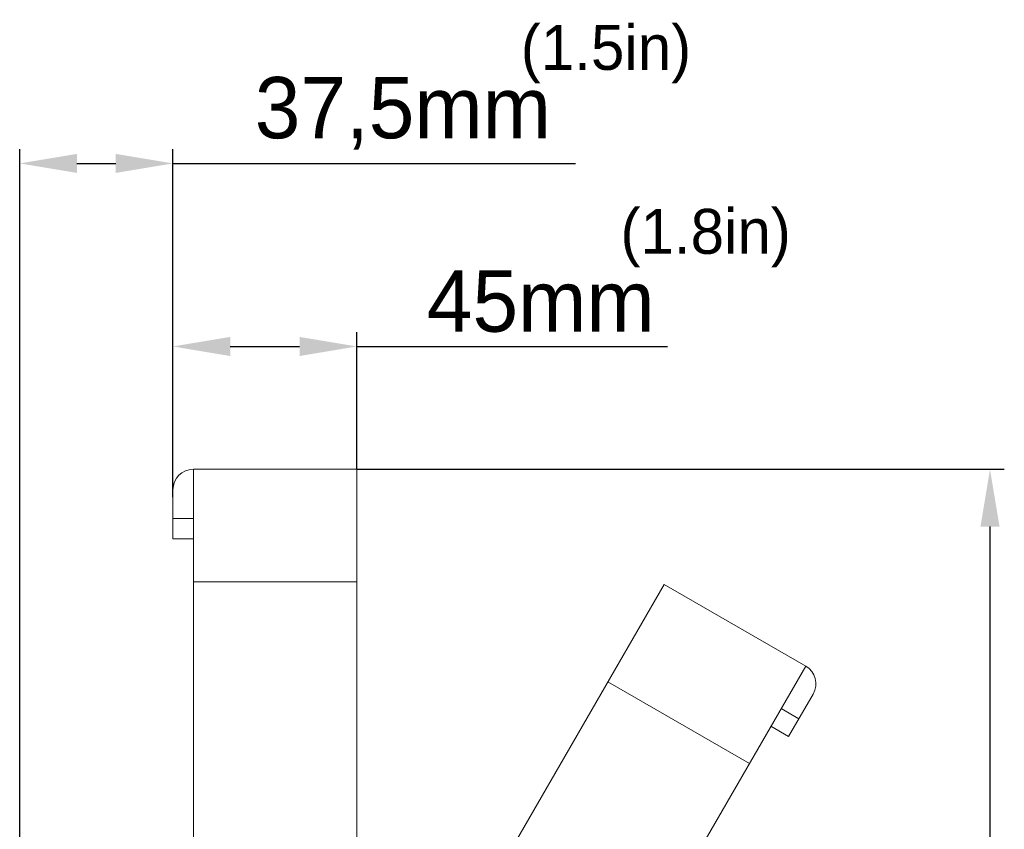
# Model space of a CAD drawing. Header units: millimetres. Extents: x 29170 to 33192, y 579 to 3108.
# Tile 105 of 256: x 29904 to 30145, y 2691 to 2889. Entities that reach past the tile are written whole.
import ezdxf

# ---------------------------------------------------------------- set-up
doc = ezdxf.new("R2010")
doc.units = ezdxf.units.MM
doc.layers.add('细实线', color=7, linetype='Continuous', lineweight=13)
doc.dimstyles.new('ISO-25', dxfattribs={"dimtxt": 15, "dimasz": 14, "dimexe": 3.5, "dimexo": 0, "dimgap": 3.5, "dimtad": 1, "dimtxsty": 'Standard', "dimcen": 2.5, "dimadec": 0, "dimazin": 0, "dimtfac": 1, "dimtmove": 0, "dimatfit": 3, "dimfxl": 1, "dimarcsym": 0})

# ---------------------------------------------------------------- blocks, each defined once
blk = doc.blocks.new('*D11')
at = {"layer": 'Defpoints', "color": 0, "transparency": 16777216}
for p in [(29986.13, 2779.14), (29933.63, 2406.14), (30141.04, 2406.14)]:
    blk.add_point(p, dxfattribs=at)
at = {"layer": '细实线', "color": 0, "lineweight": -2, "transparency": 16777216}
for p, q in [((29986.13, 2779.14), (30144.54, 2779.14)), ((30141.04, 2765.14), (30141.04, 2420.14)), ((29933.63, 2406.14), (30144.54, 2406.14))]:
    blk.add_line(p, q, dxfattribs=at)
at = {"layer": '细实线', "color": 0, "transparency": 16777216}
for points in [[(30138.71, 2765.14), (30143.38, 2765.14), (30141.04, 2779.14)], [(30138.71, 2420.14), (30143.38, 2420.14), (30141.04, 2406.14)]]:
    blk.add_solid(points, dxfattribs=at)
at = {"layer": '细实线', "color": 0, "transparency": 16777216, "insert": (30130.04, 2592.64), "char_height": 15, "attachment_point": 5, "rotation": 90}
blk.add_mtext('373mm', dxfattribs=at)
blk = doc.blocks.new('*D12')
at = {"layer": 'Defpoints', "color": 0, "transparency": 16777216}
for p in [(29986.13, 2809.19), (29986.13, 2779.14), (29941.13, 2772.29)]:
    blk.add_point(p, dxfattribs=at)
at = {"layer": '细实线', "color": 0, "lineweight": -2, "transparency": 16777216}
for p, q in [((29941.13, 2772.29), (29941.13, 2812.69)), ((29986.13, 2779.14), (29986.13, 2812.69)), ((29955.13, 2809.19), (29972.13, 2809.19)), ((29986.13, 2809.19), (30062.13, 2809.19))]:
    blk.add_line(p, q, dxfattribs=at)
at = {"layer": '细实线', "color": 0, "transparency": 16777216}
for points in [[(29955.13, 2811.52), (29955.13, 2806.85), (29941.13, 2809.19)], [(29972.13, 2811.52), (29972.13, 2806.85), (29986.13, 2809.19)]]:
    blk.add_solid(points, dxfattribs=at)
at = {"layer": '细实线', "color": 0, "transparency": 16777216, "insert": (30031.13, 2820.19), "char_height": 15, "attachment_point": 5}
blk.add_mtext('45mm', dxfattribs=at)
blk = doc.blocks.new('*D13')
at = {"layer": 'Defpoints', "color": 0, "transparency": 16777216}
for p in [(29941.13, 2853.97), (29941.13, 2772.29), (29903.63, 2683.49)]:
    blk.add_point(p, dxfattribs=at)
at = {"layer": '细实线', "color": 0, "lineweight": -2, "transparency": 16777216}
for p, q in [((29903.63, 2683.49), (29903.63, 2857.47)), ((29941.13, 2772.29), (29941.13, 2857.47)), ((29917.63, 2853.97), (29927.13, 2853.97)), ((29941.13, 2853.97), (30039.63, 2853.97))]:
    blk.add_line(p, q, dxfattribs=at)
at = {"layer": '细实线', "color": 0, "transparency": 16777216}
for points in [[(29917.63, 2856.3), (29917.63, 2851.64), (29903.63, 2853.97)], [(29927.13, 2856.3), (29927.13, 2851.64), (29941.13, 2853.97)]]:
    blk.add_solid(points, dxfattribs=at)
at = {"layer": '细实线', "color": 0, "transparency": 16777216, "insert": (29997.38, 2866.22), "char_height": 15, "attachment_point": 5}
blk.add_mtext('37,5mm', dxfattribs=at)

msp = doc.modelspace()

# ---------------------------------------------------------------- linework, layer by layer
at = {"layer": '细实线'}
for p, q in [((29946.125, 2653.958), (29946.125, 2779.139)), ((29946.125, 2779.139), (29986.125, 2779.139)), ((29986.125, 2653.958), (29986.125, 2779.139)), ((29941.125, 2762.139), (29941.125, 2774.139)), ((29946.125, 2767.139), (29941.125, 2767.139)), ((29946.125, 2762.139), (29941.125, 2762.139)), ((29946.125, 2751.574), (29986.125, 2751.574)), ((30002.714, 2649.513), (30061.305, 2750.995)), ((30061.305, 2750.995), (30095.946, 2730.995)), ((30037.355, 2629.513), (30095.946, 2730.995)), ((30047.541, 2727.155), (30082.182, 2707.155)), ((30097.776, 2724.165), (30091.776, 2713.772)), ((30094.276, 2718.102), (30089.946, 2720.602)), ((30091.776, 2713.772), (30087.446, 2716.272))]:
    msp.add_line(p, q, dxfattribs=at)
for centre, start, end in [((29946.125, 2774.139), 90, 180), ((30093.446, 2726.665), 330, 60)]:
    msp.add_arc(centre, 5, start, end, dxfattribs=at)

# ---------------------------------------------------------------- texts
at = {"layer": '细实线', "char_height": 11, "width": 59.18778, "attachment_point": 1}
for s, insert in [('(1.5in)', (30026.234, 2887.857)), ('(1.8in)', (30050.621, 2842.853))]:
    msp.add_mtext(s, dxfattribs=dict(at, insert=insert))

# ---------------------------------------------------------------- dimensions: what is measured, and where the dimension line sits
at = {"layer": '细实线'}
for base, p1, p2, picture, middle in [((29941.125, 2853.969), (29903.625, 2683.489), (29941.125, 2772.286), '*D13', (29997.375, 2853.969)), ((29986.125, 2809.186), (29941.125, 2772.286), (29986.125, 2779.139), '*D12', (30031.125, 2809.186))]:
    dim = msp.add_linear_dim(base=base, p1=p1, p2=p2, text='<>mm', dimstyle='ISO-25', dxfattribs=at)
    dim.commit()
    dim.dimension.update_dxf_attribs({"geometry": picture, "text_midpoint": middle, "dimtype": 160})
dim = msp.add_linear_dim(base=(30141.043, 2406.139), p1=(29986.125, 2779.139), p2=(29933.625, 2406.139), angle=90, text='<>mm', dimstyle='ISO-25', dxfattribs=at)
dim.commit()
dim.dimension.update_dxf_attribs({"geometry": '*D11', "text_midpoint": (30130.043, 2592.639)})

doc.saveas('drawing.dxf')
